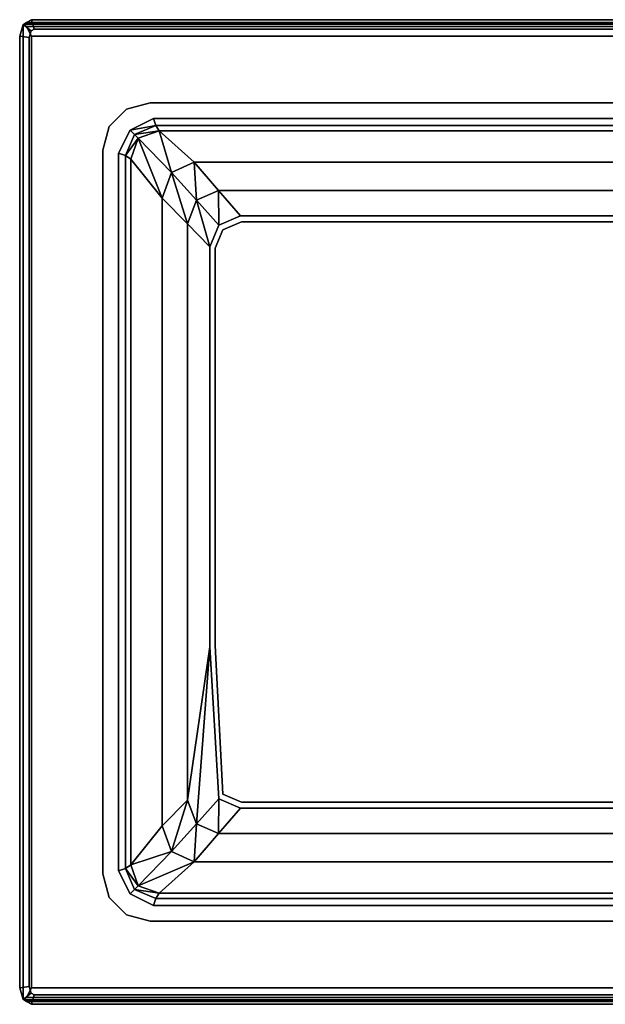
# Model space of a CAD drawing. Extents: x 0 to 0.58, y -0.415 to 0.
# Tile 1 of 2: x 0 to 0.247, y -0.415 to 0. Entities that reach past the tile are written whole.
import ezdxf

# ---------------------------------------------------------------- set-up
doc = ezdxf.new("R2010")
doc.units = 0
for name, color, linetype in [('L1_A_N_031758_1', 7, 'CONTINUOUS'), ('L2_A_N_031758_2', 7, 'CONTINUOUS'), ('L3_A_N_031758_3', 7, 'CONTINUOUS'), ('L6_I_N_031758_2', 7, 'CONTINUOUS'), ('L7_GRUPPE_120', 7, 'CONTINUOUS')]:
    doc.layers.add(name, color=color, linetype=linetype)

msp = doc.modelspace()

# ---------------------------------------------------------------- linework, layer by layer
at = {"layer": 'L1_A_N_031758_1', "color": 7}
for points, invisible_edges in [([(0.00495, 0, 0.057), (0.00495, 0, 0.091), (0.57505, 0, 0.091), (0.00495, 0, 0.057)], 12), ([(0.57505, 0, 0.091), (0.57505, 0, 0.057), (0.00495, 0, 0.057), (0.57505, 0, 0.091)], 12), ([(0.004842, -0.004699, 0.053), (0.006035, -0.004, 0.053), (0.573965, -0.004, 0.053), (0.004842, -0.004699, 0.053)], 12), ([(0.004842, -0.004699, 0.053), (0.573965, -0.004, 0.053), (0.576, -0.007574, 0.053), (0.004842, -0.004699, 0.053)], 15), ([(0, -0.007, 0.091), (0, -0.007, 0.057), (0, -0.408, 0.057), (0, -0.007, 0.091)], 12), ([(0, -0.408, 0.057), (0, -0.408, 0.091), (0, -0.007, 0.091), (0, -0.408, 0.057)], 12), ([(0.004, -0.407426, 0.053), (0.004, -0.007574, 0.053), (0.004842, -0.004699, 0.053), (0.004, -0.407426, 0.053)], 12), ([(0.004, -0.407426, 0.053), (0.004842, -0.004699, 0.053), (0.035, -0.055, 0.053), (0.004, -0.407426, 0.053)], 15), ([(0.004842, -0.004699, 0.053), (0.576, -0.007574, 0.053), (0.055, -0.035, 0.053), (0.004842, -0.004699, 0.053)], 15), ([(0.004842, -0.004699, 0.053), (0.055, -0.035, 0.053), (0.045, -0.037679, 0.053), (0.004842, -0.004699, 0.053)], 13), ([(0.004842, -0.004699, 0.053), (0.045, -0.037679, 0.053), (0.037679, -0.045, 0.053), (0.004842, -0.004699, 0.053)], 13), ([(0.004842, -0.004699, 0.053), (0.037679, -0.045, 0.053), (0.035, -0.055, 0.053), (0.004842, -0.004699, 0.053)], 13), ([(0.00495, -0.007, 0.098), (0.046558, -0.046558, 0.098), (0.056324, -0.041604, 0.098), (0.00495, -0.007, 0.098)], 13), ([(0.041603, -0.056324, 0.098), (0.046558, -0.046558, 0.098), (0.00495, -0.007, 0.098), (0.041603, -0.056324, 0.098)], 14), ([(0.57505, -0.007, 0.098), (0.00495, -0.007, 0.098), (0.056324, -0.041604, 0.098), (0.57505, -0.007, 0.098)], 14), ([(0.041603, -0.358676, 0.098), (0.041603, -0.056324, 0.098), (0.00495, -0.007, 0.098), (0.041603, -0.358676, 0.098)], 14), ([(0.041603, -0.358676, 0.098), (0.00495, -0.007, 0.098), (0.00495, -0.408, 0.098), (0.041603, -0.358676, 0.098)], 13), ([(0.576, -0.007574, 0.053), (0.525, -0.035, 0.053), (0.055, -0.035, 0.053), (0.576, -0.007574, 0.053)], 13), ([(0.57505, -0.007, 0.098), (0.056324, -0.041604, 0.098), (0.523676, -0.041602, 0.098), (0.57505, -0.007, 0.098)], 13), ([(0.035, -0.36), (0.037679, -0.045), (0.055, -0.035), (0.035, -0.36)], 15), ([(0.035, -0.36), (0.055, -0.035), (0.545, -0.055), (0.035, -0.36)], 15), ([(0.037679, -0.045), (0.045, -0.037679), (0.055, -0.035), (0.037679, -0.045)], 12), ([(0.055, -0.035), (0.525, -0.035), (0.535, -0.037679), (0.055, -0.035)], 12), ([(0.055, -0.035), (0.535, -0.037679), (0.545, -0.055), (0.055, -0.035)], 15), ([(0.035, -0.36), (0.035, -0.055), (0.037679, -0.045), (0.035, -0.36)], 12), ([(0.004, -0.407426, 0.053), (0.035, -0.055, 0.053), (0.035, -0.36, 0.053), (0.004, -0.407426, 0.053)], 13), ([(0.545, -0.055), (0.525, -0.38), (0.035, -0.36), (0.545, -0.055)], 15), ([(0.004, -0.407426, 0.053), (0.035, -0.36, 0.053), (0.037679, -0.37, 0.053), (0.004, -0.407426, 0.053)], 13), ([(0.046558, -0.368442, 0.098), (0.041603, -0.358676, 0.098), (0.00495, -0.408, 0.098), (0.046558, -0.368442, 0.098)], 14), ([(0.045, -0.377321), (0.037679, -0.37), (0.035, -0.36), (0.045, -0.377321)], 12), ([(0.525, -0.38), (0.045, -0.377321), (0.035, -0.36), (0.525, -0.38)], 15), ([(0.056324, -0.373396, 0.098), (0.046558, -0.368442, 0.098), (0.00495, -0.408, 0.098), (0.056324, -0.373396, 0.098)], 14), ([(0.037679, -0.37, 0.053), (0.045, -0.377321, 0.053), (0.004, -0.407426, 0.053), (0.037679, -0.37, 0.053)], 14), ([(0.523676, -0.373398, 0.098), (0.056324, -0.373396, 0.098), (0.00495, -0.408, 0.098), (0.523676, -0.373398, 0.098)], 14), ([(0.523676, -0.373398, 0.098), (0.00495, -0.408, 0.098), (0.57505, -0.408, 0.098), (0.523676, -0.373398, 0.098)], 13), ([(0.045, -0.377321, 0.053), (0.055, -0.38, 0.053), (0.004, -0.407426, 0.053), (0.045, -0.377321, 0.053)], 14), ([(0.525, -0.38), (0.055, -0.38), (0.045, -0.377321), (0.525, -0.38)], 12), ([(0.055, -0.38, 0.053), (0.575158, -0.410301, 0.053), (0.004, -0.407426, 0.053), (0.055, -0.38, 0.053)], 15), ([(0.055, -0.38, 0.053), (0.525, -0.38, 0.053), (0.575158, -0.410301, 0.053), (0.055, -0.38, 0.053)], 14), ([(0.006035, -0.411, 0.053), (0.004842, -0.410301, 0.053), (0.004, -0.407426, 0.053), (0.006035, -0.411, 0.053)], 12), ([(0.575158, -0.410301, 0.053), (0.006035, -0.411, 0.053), (0.004, -0.407426, 0.053), (0.575158, -0.410301, 0.053)], 15), ([(0.575158, -0.410301, 0.053), (0.573978, -0.410992, 0.053), (0.006035, -0.411, 0.053), (0.575158, -0.410301, 0.053)], 12), ([(0.00495, -0.415, 0.091), (0.00495, -0.415, 0.057), (0.57505, -0.415, 0.057), (0.00495, -0.415, 0.091)], 12), ([(0.57505, -0.415, 0.057), (0.57505, -0.415, 0.091), (0.00495, -0.415, 0.091), (0.57505, -0.415, 0.057)], 12)]:
    msp.add_3dface(points, dxfattribs=dict(at, invisible_edges=invisible_edges))
at = {"layer": 'L2_A_N_031758_2', "color": 7, "invisible_edges": 12}
for points in [[(0.045, -0.037679, 0.053), (0.055, -0.035, 0.053), (0.055, -0.035), (0.045, -0.037679, 0.053)], [(0.055, -0.035), (0.045, -0.037679), (0.045, -0.037679, 0.053), (0.055, -0.035)], [(0.055, -0.035, 0.053), (0.525, -0.035, 0.053), (0.525, -0.035), (0.055, -0.035, 0.053)], [(0.525, -0.035), (0.055, -0.035), (0.055, -0.035, 0.053), (0.525, -0.035)], [(0.037679, -0.045, 0.053), (0.045, -0.037679, 0.053), (0.045, -0.037679), (0.037679, -0.045, 0.053)], [(0.045, -0.037679), (0.037679, -0.045), (0.037679, -0.045, 0.053), (0.045, -0.037679)], [(0.035, -0.055, 0.053), (0.037679, -0.045, 0.053), (0.037679, -0.045), (0.035, -0.055, 0.053)], [(0.037679, -0.045), (0.035, -0.055), (0.035, -0.055, 0.053), (0.037679, -0.045)], [(0.035, -0.36, 0.053), (0.035, -0.055, 0.053), (0.035, -0.055), (0.035, -0.36, 0.053)], [(0.035, -0.055), (0.035, -0.36), (0.035, -0.36, 0.053), (0.035, -0.055)], [(0.037679, -0.37, 0.053), (0.035, -0.36, 0.053), (0.035, -0.36), (0.037679, -0.37, 0.053)], [(0.035, -0.36), (0.037679, -0.37), (0.037679, -0.37, 0.053), (0.035, -0.36)], [(0.045, -0.377321, 0.053), (0.037679, -0.37, 0.053), (0.037679, -0.37), (0.045, -0.377321, 0.053)], [(0.037679, -0.37), (0.045, -0.377321), (0.045, -0.377321, 0.053), (0.037679, -0.37)], [(0.055, -0.38, 0.053), (0.045, -0.377321, 0.053), (0.045, -0.377321), (0.055, -0.38, 0.053)], [(0.045, -0.377321), (0.055, -0.38), (0.055, -0.38, 0.053), (0.045, -0.377321)], [(0.525, -0.38, 0.053), (0.055, -0.38, 0.053), (0.055, -0.38), (0.525, -0.38, 0.053)], [(0.055, -0.38), (0.525, -0.38), (0.525, -0.38, 0.053), (0.055, -0.38)]]:
    msp.add_3dface(points, dxfattribs=at)
at = {"layer": 'L3_A_N_031758_3', "color": 7}
for points, invisible_edges in [([(0.00145, -0.00205, 0.057), (0.00495, 0, 0.057), (0.006035, -0.004, 0.053), (0.00145, -0.00205, 0.057)], 12), ([(0.00495, 0, 0.091), (0.00495, 0, 0.057), (0.00145, -0.00205, 0.057), (0.00495, 0, 0.091)], 12), ([(0.00145, -0.00205, 0.057), (0.001828, -0.001828, 0.096172), (0.00495, 0, 0.091), (0.00145, -0.00205, 0.057)], 15), ([(0.001828, -0.001828, 0.096172), (0.002899, -0.001201, 0.095101), (0.00495, 0, 0.091), (0.001828, -0.001828, 0.096172)], 12), ([(0.57505, 0, 0.091), (0.00495, 0, 0.091), (0.002899, -0.001201, 0.095101), (0.57505, 0, 0.091)], 12), ([(0.002899, -0.001201, 0.095101), (0.577101, -0.001201, 0.095101), (0.57505, 0, 0.091), (0.002899, -0.001201, 0.095101)], 12), ([(0.573965, -0.004, 0.053), (0.006035, -0.004, 0.053), (0.00495, 0, 0.057), (0.573965, -0.004, 0.053)], 12), ([(0.00495, 0, 0.057), (0.57505, 0, 0.057), (0.573965, -0.004, 0.053), (0.00495, 0, 0.057)], 12), ([(0, -0.007, 0.057), (0.00145, -0.00205, 0.057), (0.004842, -0.004699, 0.053), (0, -0.007, 0.057)], 12), ([(0.00145, -0.41295, 0.09595), (0.00145, -0.00205, 0.09595), (0, -0.007, 0.091), (0.00145, -0.41295, 0.09595)], 12), ([(0, -0.007, 0.057), (0, -0.007, 0.091), (0.00145, -0.00205, 0.09595), (0, -0.007, 0.057)], 12), ([(0.00145, -0.00205, 0.09595), (0.00145, -0.00205, 0.057), (0, -0.007, 0.057), (0.00145, -0.00205, 0.09595)], 12), ([(0.002899, -0.002899, 0.096799), (0.001828, -0.001828, 0.096172), (0.00145, -0.00205, 0.09595), (0.002899, -0.002899, 0.096799)], 12), ([(0.00145, -0.00205, 0.057), (0.00145, -0.00205, 0.09595), (0.001828, -0.001828, 0.096172), (0.00145, -0.00205, 0.057)], 12), ([(0.006035, -0.004, 0.053), (0.004842, -0.004699, 0.053), (0.00145, -0.00205, 0.057), (0.006035, -0.004, 0.053)], 12), ([(0.00145, -0.00205, 0.09595), (0.00145, -0.41295, 0.09595), (0.001828, -0.413172, 0.096172), (0.00145, -0.00205, 0.09595)], 12), ([(0.00145, -0.00205, 0.09595), (0.001828, -0.413172, 0.096172), (0.00495, -0.408, 0.098), (0.00145, -0.00205, 0.09595)], 15), ([(0.00495, -0.408, 0.098), (0.002899, -0.002899, 0.096799), (0.00145, -0.00205, 0.09595), (0.00495, -0.408, 0.098)], 15), ([(0.002899, -0.001201, 0.095101), (0.001828, -0.001828, 0.096172), (0.578172, -0.001828, 0.096172), (0.002899, -0.001201, 0.095101)], 12), ([(0.577101, -0.002899, 0.096799), (0.578172, -0.001828, 0.096172), (0.001828, -0.001828, 0.096172), (0.577101, -0.002899, 0.096799)], 12), ([(0.001828, -0.001828, 0.096172), (0.002899, -0.002899, 0.096799), (0.577101, -0.002899, 0.096799), (0.001828, -0.001828, 0.096172)], 12), ([(0.578172, -0.001828, 0.096172), (0.577101, -0.001201, 0.095101), (0.002899, -0.001201, 0.095101), (0.578172, -0.001828, 0.096172)], 12), ([(0.00495, -0.408, 0.098), (0.00495, -0.007, 0.098), (0.002899, -0.002899, 0.096799), (0.00495, -0.408, 0.098)], 12), ([(0.577101, -0.002899, 0.096799), (0.002899, -0.002899, 0.096799), (0.00495, -0.007, 0.098), (0.577101, -0.002899, 0.096799)], 12), ([(0.00495, -0.007, 0.098), (0.57505, -0.007, 0.098), (0.577101, -0.002899, 0.096799), (0.00495, -0.007, 0.098)], 12), ([(0.004842, -0.004699, 0.053), (0.004, -0.007574, 0.053), (0, -0.007, 0.057), (0.004842, -0.004699, 0.053)], 12), ([(0, -0.408, 0.057), (0, -0.007, 0.057), (0.004, -0.007574, 0.053), (0, -0.408, 0.057)], 12), ([(0, -0.007, 0.091), (0, -0.408, 0.091), (0.00145, -0.41295, 0.09595), (0, -0.007, 0.091)], 12), ([(0.004, -0.007574, 0.053), (0.004, -0.407426, 0.053), (0, -0.408, 0.057), (0.004, -0.007574, 0.053)], 12), ([(0.00145, -0.41295, 0.057), (0, -0.408, 0.057), (0.004, -0.407426, 0.053), (0.00145, -0.41295, 0.057)], 12), ([(0, -0.408, 0.091), (0, -0.408, 0.057), (0.00145, -0.41295, 0.057), (0, -0.408, 0.091)], 12), ([(0.00145, -0.41295, 0.057), (0.00145, -0.41295, 0.09595), (0, -0.408, 0.091), (0.00145, -0.41295, 0.057)], 12), ([(0.004, -0.407426, 0.053), (0.004842, -0.410301, 0.053), (0.00145, -0.41295, 0.057), (0.004, -0.407426, 0.053)], 12), ([(0.00495, -0.415, 0.057), (0.00145, -0.41295, 0.057), (0.004842, -0.410301, 0.053), (0.00495, -0.415, 0.057)], 12), ([(0.001828, -0.413172, 0.096172), (0.002899, -0.412101, 0.096799), (0.00495, -0.408, 0.098), (0.001828, -0.413172, 0.096172)], 12), ([(0.57505, -0.408, 0.098), (0.00495, -0.408, 0.098), (0.002899, -0.412101, 0.096799), (0.57505, -0.408, 0.098)], 12), ([(0.002899, -0.412101, 0.096799), (0.577101, -0.412101, 0.096799), (0.57505, -0.408, 0.098), (0.002899, -0.412101, 0.096799)], 12), ([(0.004842, -0.410301, 0.053), (0.006035, -0.411, 0.053), (0.00495, -0.415, 0.057), (0.004842, -0.410301, 0.053)], 12), ([(0.00145, -0.41295, 0.09595), (0.00145, -0.41295, 0.057), (0.00495, -0.415, 0.057), (0.00145, -0.41295, 0.09595)], 12), ([(0.002899, -0.413799, 0.095101), (0.001828, -0.413172, 0.096172), (0.00145, -0.41295, 0.09595), (0.002899, -0.413799, 0.095101)], 12), ([(0.00145, -0.41295, 0.09595), (0.00495, -0.415, 0.057), (0.002899, -0.413799, 0.095101), (0.00145, -0.41295, 0.09595)], 15), ([(0.002899, -0.412101, 0.096799), (0.001828, -0.413172, 0.096172), (0.578172, -0.413172, 0.096172), (0.002899, -0.412101, 0.096799)], 12), ([(0.001828, -0.413172, 0.096172), (0.002899, -0.413799, 0.095101), (0.577101, -0.413799, 0.095101), (0.001828, -0.413172, 0.096172)], 12), ([(0.577101, -0.413799, 0.095101), (0.578172, -0.413172, 0.096172), (0.001828, -0.413172, 0.096172), (0.577101, -0.413799, 0.095101)], 12), ([(0.578172, -0.413172, 0.096172), (0.577101, -0.412101, 0.096799), (0.002899, -0.412101, 0.096799), (0.578172, -0.413172, 0.096172)], 12), ([(0.577101, -0.413799, 0.095101), (0.002899, -0.413799, 0.095101), (0.00495, -0.415, 0.091), (0.577101, -0.413799, 0.095101)], 12), ([(0.00495, -0.415, 0.057), (0.00495, -0.415, 0.091), (0.002899, -0.413799, 0.095101), (0.00495, -0.415, 0.057)], 12), ([(0.57505, -0.415, 0.057), (0.00495, -0.415, 0.057), (0.006035, -0.411, 0.053), (0.57505, -0.415, 0.057)], 12), ([(0.00495, -0.415, 0.091), (0.57505, -0.415, 0.091), (0.577101, -0.413799, 0.095101), (0.00495, -0.415, 0.091)], 12), ([(0.006035, -0.411, 0.053), (0.573978, -0.410992, 0.053), (0.57505, -0.415, 0.057), (0.006035, -0.411, 0.053)], 12)]:
    msp.add_3dface(points, dxfattribs=dict(at, invisible_edges=invisible_edges))
at = {"layer": 'L6_I_N_031758_2', "color": 7}
for points, invisible_edges in [([(0.093444, -0.085263, 0.033), (0.085561, -0.088553, 0.033), (0.082378, -0.096296, 0.033), (0.093444, -0.085263, 0.033)], 12), ([(0.093444, -0.085263, 0.033), (0.082378, -0.096296, 0.033), (0.085561, -0.326447, 0.033), (0.093444, -0.085263, 0.033)], 15), ([(0.497622, -0.263704, 0.033), (0.093444, -0.085263, 0.033), (0.085561, -0.326447, 0.033), (0.497622, -0.263704, 0.033)], 15), ([(0.494439, -0.088553, 0.033), (0.486556, -0.085263, 0.033), (0.093444, -0.085263, 0.033), (0.494439, -0.088553, 0.033)], 12), ([(0.497622, -0.263704, 0.033), (0.494439, -0.088553, 0.033), (0.093444, -0.085263, 0.033), (0.497622, -0.263704, 0.033)], 15), ([(0.082378, -0.096296, 0.033), (0.082378, -0.263704, 0.033), (0.085561, -0.326447, 0.033), (0.082378, -0.096296, 0.033)], 12), ([(0.085561, -0.326447, 0.033), (0.486556, -0.329737, 0.033), (0.497622, -0.263704, 0.033), (0.085561, -0.326447, 0.033)], 15), ([(0.085561, -0.326447, 0.033), (0.093444, -0.329737, 0.033), (0.486556, -0.329737, 0.033), (0.085561, -0.326447, 0.033)], 12)]:
    msp.add_3dface(points, dxfattribs=dict(at, invisible_edges=invisible_edges))
at = {"layer": 'L7_GRUPPE_120', "color": 7}
for points, invisible_edges in [([(0.056324, -0.041604, 0.098), (0.046558, -0.046558, 0.098), (0.057293, -0.044576, 0.097376), (0.056324, -0.041604, 0.098)], 8), ([(0.048378, -0.048378, 0.097512), (0.057293, -0.044576, 0.097376), (0.046558, -0.046558, 0.098), (0.048378, -0.048378, 0.097512)], 8), ([(0.057293, -0.044576, 0.097376), (0.048378, -0.048378, 0.097512), (0.058787, -0.046787, 0.095632), (0.057293, -0.044576, 0.097376)], 8), ([(0.522706, -0.044576, 0.097376), (0.523676, -0.041603, 0.097999), (0.056324, -0.041604, 0.098), (0.522706, -0.044576, 0.097376)], 12), ([(0.056324, -0.041604, 0.098), (0.057293, -0.044576, 0.097376), (0.522706, -0.044576, 0.097376), (0.056324, -0.041604, 0.098)], 12), ([(0.057293, -0.044576, 0.097376), (0.058787, -0.046787, 0.095632), (0.521213, -0.046787, 0.095632), (0.057293, -0.044576, 0.097376)], 12), ([(0.521213, -0.046787, 0.095632), (0.522706, -0.044576, 0.097376), (0.057293, -0.044576, 0.097376), (0.521213, -0.046787, 0.095632)], 12), ([(0.048378, -0.048378, 0.097512), (0.046558, -0.046558, 0.098), (0.041603, -0.056324, 0.098), (0.048378, -0.048378, 0.097512)], 12), ([(0.041603, -0.056324, 0.098), (0.044576, -0.057293, 0.097376), (0.048378, -0.048378, 0.097512), (0.041603, -0.056324, 0.098)], 12), ([(0.048378, -0.048378, 0.097512), (0.044576, -0.057293, 0.097376), (0.049942, -0.049942, 0.096108), (0.048378, -0.048378, 0.097512)], 8), ([(0.048378, -0.048378, 0.097512), (0.049942, -0.049942, 0.096108), (0.058787, -0.046787, 0.095632), (0.048378, -0.048378, 0.097512)], 8), ([(0.058787, -0.046787, 0.095632), (0.049942, -0.049942, 0.096108), (0.063933, -0.06444, 0.045), (0.058787, -0.046787, 0.095632)], 8), ([(0.521213, -0.046787, 0.095632), (0.058787, -0.046787, 0.095632), (0.073429, -0.06, 0.045), (0.521213, -0.046787, 0.095632)], 12), ([(0.073429, -0.06, 0.045), (0.058787, -0.046787, 0.095632), (0.063933, -0.06444, 0.045), (0.073429, -0.06, 0.045)], 8), ([(0.073429, -0.06, 0.045), (0.506571, -0.06, 0.045), (0.521213, -0.046787, 0.095632), (0.073429, -0.06, 0.045)], 12), ([(0.044576, -0.057293, 0.097376), (0.046787, -0.058787, 0.095632), (0.049942, -0.049942, 0.096108), (0.044576, -0.057293, 0.097376)], 8), ([(0.049942, -0.049942, 0.096108), (0.046787, -0.058787, 0.095632), (0.06, -0.075158, 0.045), (0.049942, -0.049942, 0.096108)], 8), ([(0.063933, -0.06444, 0.045), (0.049942, -0.049942, 0.096108), (0.06, -0.075158, 0.045), (0.063933, -0.06444, 0.045)], 8), ([(0.044576, -0.357707, 0.097376), (0.044576, -0.057293, 0.097376), (0.041603, -0.056324, 0.098), (0.044576, -0.357707, 0.097376)], 12), ([(0.041603, -0.056324, 0.098), (0.041603, -0.358676, 0.098), (0.044576, -0.357707, 0.097376), (0.041603, -0.056324, 0.098)], 12), ([(0.046787, -0.356213, 0.095632), (0.046787, -0.058787, 0.095632), (0.044576, -0.057293, 0.097376), (0.046787, -0.356213, 0.095632)], 12), ([(0.044576, -0.057293, 0.097376), (0.044576, -0.357707, 0.097376), (0.046787, -0.356213, 0.095632), (0.044576, -0.057293, 0.097376)], 12), ([(0.046787, -0.058787, 0.095632), (0.046787, -0.356213, 0.095632), (0.06, -0.339842, 0.045), (0.046787, -0.058787, 0.095632)], 12), ([(0.06, -0.339842, 0.045), (0.06, -0.075158, 0.045), (0.046787, -0.058787, 0.095632), (0.06, -0.339842, 0.045)], 12), ([(0.063933, -0.06444, 0.045), (0.074497, -0.076124, 0.036515), (0.073429, -0.06, 0.045), (0.063933, -0.06444, 0.045)], 8), ([(0.074497, -0.076124, 0.036515), (0.083796, -0.072019, 0.036515), (0.073429, -0.06, 0.045), (0.074497, -0.076124, 0.036515)], 8), ([(0.506571, -0.06, 0.045), (0.073429, -0.06, 0.045), (0.083796, -0.072019, 0.036515), (0.506571, -0.06, 0.045)], 12), ([(0.083796, -0.072019, 0.036515), (0.496204, -0.072019, 0.036515), (0.506571, -0.06, 0.045), (0.083796, -0.072019, 0.036515)], 12), ([(0.06, -0.075158, 0.045), (0.070645, -0.086037, 0.036515), (0.063933, -0.06444, 0.045), (0.06, -0.075158, 0.045)], 8), ([(0.070645, -0.086037, 0.036515), (0.074497, -0.076124, 0.036515), (0.063933, -0.06444, 0.045), (0.070645, -0.086037, 0.036515)], 8), ([(0.074497, -0.076124, 0.036515), (0.083919, -0.086545, 0.033), (0.083796, -0.072019, 0.036515), (0.074497, -0.076124, 0.036515)], 8), ([(0.083919, -0.086545, 0.033), (0.093043, -0.082737, 0.033), (0.083796, -0.072019, 0.036515), (0.083919, -0.086545, 0.033)], 8), ([(0.496204, -0.072019, 0.036515), (0.083796, -0.072019, 0.036515), (0.093043, -0.082737, 0.033), (0.496204, -0.072019, 0.036515)], 12), ([(0.093043, -0.082737, 0.033), (0.486957, -0.082737, 0.033), (0.496204, -0.072019, 0.036515), (0.093043, -0.082737, 0.033)], 12), ([(0.070645, -0.328963, 0.036515), (0.070645, -0.086037, 0.036515), (0.06, -0.075158, 0.045), (0.070645, -0.328963, 0.036515)], 12), ([(0.06, -0.075158, 0.045), (0.06, -0.339842, 0.045), (0.070645, -0.328963, 0.036515), (0.06, -0.075158, 0.045)], 12), ([(0.070645, -0.086037, 0.036515), (0.08014, -0.095739, 0.033), (0.074497, -0.076124, 0.036515), (0.070645, -0.086037, 0.036515)], 8), ([(0.08014, -0.095739, 0.033), (0.083919, -0.086545, 0.033), (0.074497, -0.076124, 0.036515), (0.08014, -0.095739, 0.033)], 8), ([(0.093043, -0.082737, 0.033), (0.083919, -0.086545, 0.033), (0.085561, -0.088553, 0.033), (0.093043, -0.082737, 0.033)], 14), ([(0.093043, -0.082737, 0.033), (0.085561, -0.088553, 0.033), (0.093444, -0.085263, 0.033), (0.093043, -0.082737, 0.033)], 13), ([(0.486957, -0.082737, 0.033), (0.093043, -0.082737, 0.033), (0.093444, -0.085263, 0.033), (0.486957, -0.082737, 0.033)], 14), ([(0.486957, -0.082737, 0.033), (0.093444, -0.085263, 0.033), (0.486556, -0.085263, 0.033), (0.486957, -0.082737, 0.033)], 13), ([(0.08014, -0.264261, 0.033), (0.08014, -0.095739, 0.033), (0.070645, -0.086037, 0.036515), (0.08014, -0.264261, 0.033)], 12), ([(0.070645, -0.086037, 0.036515), (0.070645, -0.328963, 0.036515), (0.08014, -0.264261, 0.033), (0.070645, -0.086037, 0.036515)], 12), ([(0.083919, -0.086545, 0.033), (0.08014, -0.095739, 0.033), (0.082378, -0.096296, 0.033), (0.083919, -0.086545, 0.033)], 14), ([(0.083919, -0.086545, 0.033), (0.082378, -0.096296, 0.033), (0.085561, -0.088553, 0.033), (0.083919, -0.086545, 0.033)], 13), ([(0.08014, -0.095739, 0.033), (0.08014, -0.264261, 0.033), (0.082378, -0.096296, 0.033), (0.08014, -0.095739, 0.033)], 14), ([(0.08014, -0.264261, 0.033), (0.082378, -0.263704, 0.033), (0.082378, -0.096296, 0.033), (0.08014, -0.264261, 0.033)], 13), ([(0.08014, -0.264261, 0.033), (0.070645, -0.328963, 0.036515), (0.074497, -0.338876, 0.036515), (0.08014, -0.264261, 0.033)], 8), ([(0.083919, -0.328455, 0.033), (0.08014, -0.264261, 0.033), (0.074497, -0.338876, 0.036515), (0.083919, -0.328455, 0.033)], 8), ([(0.085561, -0.326447, 0.033), (0.082378, -0.263704, 0.033), (0.08014, -0.264261, 0.033), (0.085561, -0.326447, 0.033)], 14), ([(0.085561, -0.326447, 0.033), (0.08014, -0.264261, 0.033), (0.083919, -0.328455, 0.033), (0.085561, -0.326447, 0.033)], 13), ([(0.093444, -0.329737, 0.033), (0.085561, -0.326447, 0.033), (0.083919, -0.328455, 0.033), (0.093444, -0.329737, 0.033)], 14), ([(0.070645, -0.328963, 0.036515), (0.06, -0.339842, 0.045), (0.063933, -0.35056, 0.045), (0.070645, -0.328963, 0.036515)], 8), ([(0.074497, -0.338876, 0.036515), (0.070645, -0.328963, 0.036515), (0.063933, -0.35056, 0.045), (0.074497, -0.338876, 0.036515)], 8), ([(0.083919, -0.328455, 0.033), (0.074497, -0.338876, 0.036515), (0.083796, -0.342981, 0.036515), (0.083919, -0.328455, 0.033)], 8), ([(0.093043, -0.332263, 0.033), (0.083919, -0.328455, 0.033), (0.083796, -0.342981, 0.036515), (0.093043, -0.332263, 0.033)], 8), ([(0.093444, -0.329737, 0.033), (0.083919, -0.328455, 0.033), (0.093043, -0.332263, 0.033), (0.093444, -0.329737, 0.033)], 13), ([(0.486556, -0.329737, 0.033), (0.093444, -0.329737, 0.033), (0.093043, -0.332263, 0.033), (0.486556, -0.329737, 0.033)], 14), ([(0.486556, -0.329737, 0.033), (0.093043, -0.332263, 0.033), (0.486957, -0.332263, 0.033), (0.486556, -0.329737, 0.033)], 13), ([(0.486957, -0.332263, 0.033), (0.093043, -0.332263, 0.033), (0.083796, -0.342981, 0.036515), (0.486957, -0.332263, 0.033)], 12), ([(0.083796, -0.342981, 0.036515), (0.496204, -0.342981, 0.036515), (0.486957, -0.332263, 0.033), (0.083796, -0.342981, 0.036515)], 12), ([(0.06, -0.339842, 0.045), (0.046787, -0.356213, 0.095632), (0.063933, -0.35056, 0.045), (0.06, -0.339842, 0.045)], 8), ([(0.074497, -0.338876, 0.036515), (0.063933, -0.35056, 0.045), (0.073429, -0.355, 0.045), (0.074497, -0.338876, 0.036515)], 8), ([(0.083796, -0.342981, 0.036515), (0.074497, -0.338876, 0.036515), (0.073429, -0.355, 0.045), (0.083796, -0.342981, 0.036515)], 8), ([(0.496204, -0.342981, 0.036515), (0.083796, -0.342981, 0.036515), (0.073429, -0.355, 0.045), (0.496204, -0.342981, 0.036515)], 12), ([(0.073429, -0.355, 0.045), (0.506571, -0.355, 0.045), (0.496204, -0.342981, 0.036515), (0.073429, -0.355, 0.045)], 12), ([(0.046787, -0.356213, 0.095632), (0.049942, -0.365058, 0.096108), (0.063933, -0.35056, 0.045), (0.046787, -0.356213, 0.095632)], 8), ([(0.063933, -0.35056, 0.045), (0.049942, -0.365058, 0.096108), (0.073429, -0.355, 0.045), (0.063933, -0.35056, 0.045)], 8), ([(0.046787, -0.356213, 0.095632), (0.044576, -0.357707, 0.097376), (0.049942, -0.365058, 0.096108), (0.046787, -0.356213, 0.095632)], 8), ([(0.049942, -0.365058, 0.096108), (0.058787, -0.368213, 0.095632), (0.073429, -0.355, 0.045), (0.049942, -0.365058, 0.096108)], 8), ([(0.058787, -0.368213, 0.095632), (0.521213, -0.368213, 0.095632), (0.506571, -0.355, 0.045), (0.058787, -0.368213, 0.095632)], 12), ([(0.506571, -0.355, 0.045), (0.073429, -0.355, 0.045), (0.058787, -0.368213, 0.095632), (0.506571, -0.355, 0.045)], 12), ([(0.044576, -0.357707, 0.097376), (0.041603, -0.358676, 0.098), (0.046558, -0.368442, 0.098), (0.044576, -0.357707, 0.097376)], 12), ([(0.044576, -0.357707, 0.097376), (0.048377, -0.366622, 0.097508), (0.049942, -0.365058, 0.096108), (0.044576, -0.357707, 0.097376)], 8), ([(0.046558, -0.368442, 0.098), (0.048377, -0.366622, 0.097508), (0.044576, -0.357707, 0.097376), (0.046558, -0.368442, 0.098)], 12), ([(0.049942, -0.365058, 0.096108), (0.048377, -0.366622, 0.097508), (0.058787, -0.368213, 0.095632), (0.049942, -0.365058, 0.096108)], 8), ([(0.057293, -0.370424, 0.097376), (0.048377, -0.366622, 0.097508), (0.046558, -0.368442, 0.098), (0.057293, -0.370424, 0.097376)], 12), ([(0.046558, -0.368442, 0.098), (0.056324, -0.373396, 0.098), (0.057293, -0.370424, 0.097376), (0.046558, -0.368442, 0.098)], 12), ([(0.048377, -0.366622, 0.097508), (0.057293, -0.370424, 0.097376), (0.058787, -0.368213, 0.095632), (0.048377, -0.366622, 0.097508)], 8), ([(0.058787, -0.368213, 0.095632), (0.057293, -0.370424, 0.097376), (0.522707, -0.370425, 0.097375), (0.058787, -0.368213, 0.095632)], 12), ([(0.522707, -0.370425, 0.097375), (0.521213, -0.368213, 0.095632), (0.058787, -0.368213, 0.095632), (0.522707, -0.370425, 0.097375)], 12), ([(0.057293, -0.370424, 0.097376), (0.056324, -0.373396, 0.098), (0.523676, -0.373398, 0.097998), (0.057293, -0.370424, 0.097376)], 12), ([(0.523676, -0.373398, 0.097998), (0.522707, -0.370425, 0.097375), (0.057293, -0.370424, 0.097376), (0.523676, -0.373398, 0.097998)], 12)]:
    msp.add_3dface(points, dxfattribs=dict(at, invisible_edges=invisible_edges))

doc.saveas('drawing.dxf')
